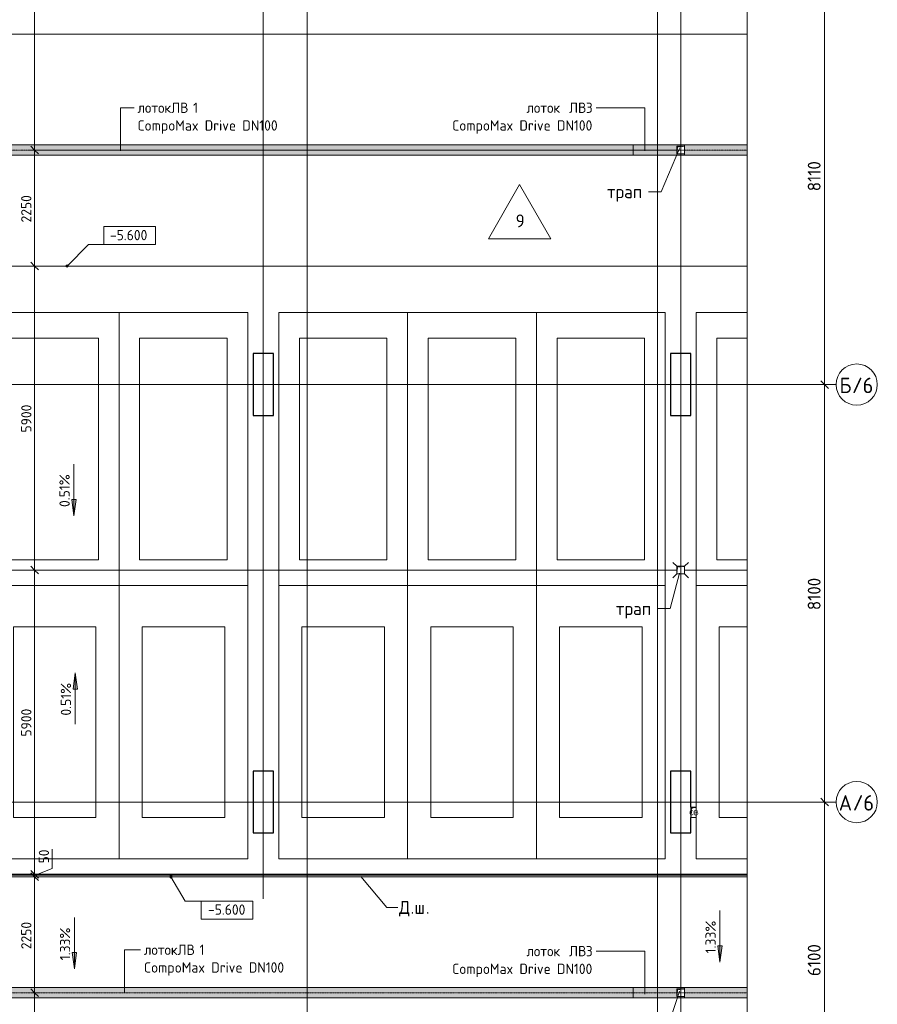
# Model space of a CAD drawing. Header units: millimetres. Extents: x 25420 to 100191, y -10965 to 131188.
# Tile 50 of 53: x 74172 to 90816, y 101476 to 120579. Entities that reach past the tile are written whole.
import ezdxf

# ---------------------------------------------------------------- set-up
doc = ezdxf.new("R2010")
doc.units = ezdxf.units.MM
for name, pattern in [('3_ Штрих_ 1 х 1 мм', [2, 1, -1]), ('4_ Штрихпунктир_ 10 х 2 мм', [14, 10, -2, 0, -2]), ('4_ Штрихпунктир_ 5 х 2 мм', [9, 5, -2, 0, -2])]:
    doc.linetypes.add(name, pattern=pattern)
for name, color, linetype, lineweight in [('A-ANNO-DIMS', 7, 'Continuous', 5), ('A-ANNO-DIMS-100', 7, 'Continuous', 5), ('A-ANNO-NOTE', 7, 'Continuous', 5), ('A-DETL', 7, 'Continuous', 25), ('A-DETL-GENF', 7, 'Continuous', 13), ('A-FLOR', 7, 'Continuous', 13), ('A-FLOR-IDEN', 7, 'Continuous', 5), ('A-GENM', 7, 'Continuous', 13), ('C-PRKG', 7, 'Continuous', 13), ('G-ANNO-DIMS', 7, 'Continuous', 5), ('G-ANNO-TEXT', 7, 'Continuous', 5), ('M-EQPM', 7, 'Continuous', 13), ('P-SANR-FIXT', 7, 'Continuous', 13), ('S-COLS', 7, 'Continuous', 25), ('S-GRID', 7, 'Continuous', 5), ('S-GRID-IDEN', 7, 'Continuous', 5)]:
    doc.layers.add(name, color=color, linetype=linetype, lineweight=lineweight)
doc.styles.add('GOST Common', font='GOST_Common.ttf', dxfattribs={"height": 100})
doc.styles.add('GOST Common_1', font='GOST_Common.ttf', dxfattribs={"height": 300})
doc.styles.add('GOST Common_2', font='GOST_Common.ttf', dxfattribs={"height": 250})
doc.styles.add('GOST Common_3', font='GOST_Common.ttf', dxfattribs={"height": 200})
doc.dimstyles.new('2_5_мм_1', dxfattribs={"dimscale": 304.8, "dimtxt": 251.428749, "dimasz": 0.492126, "dimexe": 0.492126, "dimexo": 0.492126, "dimgap": 0, "dimtad": 1, "dimdec": 5, "dimrnd": 1e-05, "dimdsep": 46, "dimtxsty": 'GOST Common_2', "dimblk1": 'OBLIQUE', "dimblk2": 'OBLIQUE', "dimsah": 1, "dimcen": 0.09, "dimdle": 0.492126, "dimadec": 5, "dimazin": 2, "dimtfac": 1, "dimtdec": 4, "dimtix": 1, "dimtmove": 0, "dimatfit": 3, "dimfxl": 1, "dimtvp": 1, "dimtolj": 1, "dimtzin": 0, "dimarcsym": 2})
doc.dimstyles.new('2_мм', dxfattribs={"dimscale": 304.8, "dimtxt": 201.142999, "dimasz": 0.492126, "dimexe": 0.328084, "dimexo": 0.492126, "dimgap": 0, "dimtad": 1, "dimdec": 0, "dimdsep": 46, "dimtxsty": 'GOST Common_3', "dimblk1": 'OBLIQUE', "dimblk2": 'OBLIQUE', "dimsah": 1, "dimcen": 0.09, "dimdle": 0.328084, "dimadec": 5, "dimazin": 2, "dimtfac": 1, "dimtdec": 4, "dimtix": 1, "dimtmove": 0, "dimatfit": 3, "dimfxl": 1, "dimtvp": 1, "dimtolj": 1, "dimtzin": 0, "dimarcsym": 2})
doc.dimstyles.new('2_мм_1', dxfattribs={"dimscale": 304.8, "dimtxt": 201.142999, "dimasz": 0.492126, "dimexe": 0.328084, "dimexo": 0.492126, "dimgap": 0, "dimtad": 1, "dimdec": 0, "dimdsep": 46, "dimtxsty": 'GOST Common_3', "dimblk1": 'OBLIQUE', "dimblk2": 'OBLIQUE', "dimsah": 1, "dimcen": 0.09, "dimdle": 0.328084, "dimadec": 5, "dimazin": 2, "dimtfac": 1, "dimtdec": 4, "dimtix": 1, "dimtmove": 1, "dimatfit": 3, "dimfxl": 1, "dimtvp": 1, "dimtolj": 1, "dimtzin": 0, "dimarcsym": 2})

# ---------------------------------------------------------------- blocks, each defined once
blk = doc.blocks.new('АР_Машиноместо - 5300x2500_С-V1--01_Подвал_МП_часть Б')
at = {"layer": 'C-PRKG'}
for p, q in [((2500, 5300), (1508, 5300)), ((2500, 0), (2500, 5300)), ((1508, 4800), (2100, 4800)), ((2100, 500), (2100, 4800)), ((1508, 500), (2100, 500)), ((2500, 0), (1508, 0))]:
    blk.add_line(p, q, dxfattribs=at)
blk = doc.blocks.new('АР_Машиноместо - 4900x2400_М__5300х2500_-V2--01_Подвал_МП_часть Б')
at = {"layer": 'C-PRKG'}
for p, q in [((2500, 0), (1508, 0)), ((2500, 0), (2500, -800)), ((1508, -800), (2050, -800)), ((2050, -800), (2050, -4500)), ((2500, -1000), (2500, -5300)), ((1508, -4500), (2050, -4500)), ((2500, -5300), (1508, -5300))]:
    blk.add_line(p, q, dxfattribs=at)
blk = doc.blocks.new('АР_Машиноместо - 5300x2500_С-V3--01_Подвал_МП_часть Б')
at = {"layer": 'C-PRKG'}
for p, q in [((2500, 5300), (0, 5300)), ((0, 0), (0, 5300)), ((2500, 0), (2500, 5300)), ((400, 4800), (2100, 4800)), ((400, 500), (400, 4800)), ((2100, 500), (2100, 4800)), ((400, 500), (2100, 500)), ((2500, 0), (0, 0))]:
    blk.add_line(p, q, dxfattribs=at)
blk = doc.blocks.new('АР_Машиноместо - 4900x2400_М__5300х2500_-V4--01_Подвал_МП_часть Б')
at = {"layer": 'C-PRKG'}
for p, q in [((2500, 0), (0, 0)), ((0, 0), (0, -5300)), ((2500, 0), (2500, -5300)), ((450, -800), (450, -4500)), ((450, -800), (2050, -800)), ((2050, -800), (2050, -4500)), ((450, -4500), (2050, -4500)), ((2500, -5300), (0, -5300))]:
    blk.add_line(p, q, dxfattribs=at)
blk = doc.blocks.new('АР_Машиноместо - 5300x2500_С-V5--01_Подвал_МП_часть Б')
at = {"layer": 'C-PRKG'}
for p, q in [((2500, 0), (0, 0)), ((0, 0), (0, -5300)), ((2500, 0), (2500, -5300)), ((400, -500), (400, -4800)), ((400, -500), (2100, -500)), ((2100, -500), (2100, -4800)), ((400, -4800), (2100, -4800)), ((2500, -5300), (0, -5300))]:
    blk.add_line(p, q, dxfattribs=at)
blk = doc.blocks.new('АР_Машиноместо - 4900x2400_М__5300х2500_-3113489--01_Подвал_МП_часть Б')
at = {"layer": 'C-PRKG'}
for p, q in [((2500, 5300), (0, 5300)), ((0, 0), (0, 5300)), ((2500, 0), (2500, 5300)), ((450, 4500), (2050, 4500)), ((450, 800), (450, 4500)), ((2050, 800), (2050, 4500)), ((450, 800), (2050, 800)), ((2500, 0), (0, 0))]:
    blk.add_line(p, q, dxfattribs=at)
blk = doc.blocks.new('АР_Лоток - 200х100h_ЛВ1-7512156--01_Подвал_МП_часть Б')
at = {"layer": 'M-EQPM', "true_color": 0xdddddd}
blk.add_hatch(color=254, dxfattribs=at).paths.add_polyline_path([(1217, -100), (1217, 100), (0, 100), (0, -100)])
at = {"layer": 'M-EQPM'}
for p, q in [((0, 100), (0, 75)), ((0, -75), (0, -100))]:
    blk.add_line(p, q, dxfattribs=at)
blk = doc.blocks.new('АР_Канал вертикальный прямоугольный - ВК-V26--01_Подвал_МП_часть Б')
at = {"layer": 'A-DETL-GENF'}
blk.add_hatch(color=256, dxfattribs=at).paths.add_polyline_path([(-75, -75), (-60, 60), (75, 75), (-75, 75)])
at = {"layer": 'A-DETL-GENF', "linetype": '3_ Штрих_ 1 х 1 мм'}
for p, q in [((75, 75), (-75, 75)), ((-75, 75), (-75, -75)), ((75, 75), (-75, 75)), ((-75, 75), (-75, -75)), ((-75, -75), (-60, 60)), ((-75, -75), (-60, 60)), ((-60, 60), (75, 75)), ((-60, 60), (75, 75)), ((75, -75), (75, 75)), ((-75, -75), (75, -75))]:
    blk.add_line(p, q, dxfattribs=at)
at = {"layer": 'M-EQPM'}
for p, q in [((-75, -75), (-75, 75)), ((-75, 75), (75, 75)), ((75, 75), (75, -75)), ((75, -75), (-75, -75))]:
    blk.add_line(p, q, dxfattribs=at)
blk = doc.blocks.new('АР_Канал вертикальный прямоугольный - ОВ-4138197--01_Подвал_МП_часть Б')
at = {"layer": 'A-DETL-GENF'}
blk.add_hatch(color=256, dxfattribs=at).paths.add_polyline_path([(-50, -100), (-35, 85), (50, 100), (-50, 100)])
at = {"layer": 'A-DETL-GENF', "linetype": '3_ Штрих_ 1 х 1 мм'}
for p, q in [((50, 100), (-50, 100)), ((-50, 100), (-50, -100)), ((50, 100), (-50, 100)), ((-50, 100), (-50, -100)), ((-50, -100), (-35, 85)), ((-50, -100), (-35, 85)), ((-35, 85), (50, 100)), ((-35, 85), (50, 100)), ((50, -100), (50, 100)), ((-50, -100), (50, -100))]:
    blk.add_line(p, q, dxfattribs=at)
at = {"layer": 'M-EQPM'}
for p, q in [((-50, -100), (-50, 100)), ((-50, 100), (50, 100)), ((50, 100), (50, -100)), ((50, -100), (-50, -100))]:
    blk.add_line(p, q, dxfattribs=at)
blk = doc.blocks.new('АР-Заполнение деф_ шва - Д_ш_-4327394--01_Подвал_МП_часть Б')
at = {"layer": 'A-GENM'}
for p, q in [((0, 25), (18642, 25)), ((0, -25), (18642, -25))]:
    blk.add_line(p, q, dxfattribs=at)
blk = doc.blocks.new('АР_Трап - 100-100-2797955--01_Подвал_МП_часть Б')
at = {"layer": 'P-SANR-FIXT'}
for p, q in [((-75, 75), (-150, 150)), ((-100, 0), (-75, 0)), ((0, 75), (0, 100)), ((75, 75), (150, 150)), ((75, 0), (100, 0)), ((-75, -75), (-150, -150)), ((0, -100), (0, -75)), ((75, -75), (150, -150))]:
    blk.add_line(p, q, dxfattribs=at)
blk = doc.blocks.new('АР_Лоток - 200х100h_L_1000_с вертик_отводом_ЛВ3-7511687--01_Подвал_МП_часть Б')
at = {"layer": 'M-EQPM', "true_color": 0xdddddd}
blk.add_hatch(color=254, dxfattribs=at).paths.add_polyline_path([(0, -100), (1000, -100), (1000, -75), (850, -75), (850, 75), (1000, 75), (1000, 100), (0, 100)])
at = {"layer": 'M-EQPM'}
for p, q in [((0, 100), (0, -100)), ((1000, 75), (1000, 100)), ((1000, -100), (1000, -75))]:
    blk.add_line(p, q, dxfattribs=at)
blk = doc.blocks.new('АР_Лоток - 200х100h_ЛВ1-7511852--01_Подвал_МП_часть Б')
at = {"layer": 'M-EQPM', "true_color": 0xdddddd}
blk.add_hatch(color=254, dxfattribs=at).paths.add_polyline_path([(14275, -100), (14275, 100), (0, 100), (0, -100), (9977, -100)])
at = {"layer": 'M-EQPM'}
blk.add_line((14275, -100), (14275, 100), dxfattribs=at)
blk = doc.blocks.new('АР_Лоток - 200х100h_ЛВ1-7518964--01_Подвал_МП_часть Б')
at = {"layer": 'M-EQPM', "true_color": 0xdddddd}
blk.add_hatch(color=254, dxfattribs=at).paths.add_polyline_path([(14285, -100), (14285, 100), (0, 100), (0, -100), (9987, -100)])
at = {"layer": 'M-EQPM'}
blk.add_line((14285, -100), (14285, 100), dxfattribs=at)
blk = doc.blocks.new('Линия разрыва - М 1_100-2838863--01_Подвал_МП_часть Б')
at = {"layer": 'A-DETL-GENF', "lineweight": 5}
blk.add_line((-50, 0), (38506, 0), dxfattribs=at)
blk = doc.blocks.new('Ось сетки - 8_0 мм-31302--01_Подвал_МП_часть Б')
at = {"layer": 'S-GRID-IDEN'}
blk.add_circle((0, 0), 4, dxfattribs=at)
blk = doc.blocks.new('Высотные отметки - Frame_2-749557--01_Подвал_МП_часть Б')
at = {"layer": 'G-ANNO-DIMS'}
for p, q in [((-5, 3.5), (-5, 0)), ((5, 3.5), (-5, 3.5)), ((5, 0), (5, 3.5)), ((-5, 0), (5, 0))]:
    blk.add_line(p, q, dxfattribs=at)
blk = doc.blocks.new('DIMBLOCK24--01_Подвал_МП_часть Б')
at = {"layer": 'A-ANNO-DIMS-100', "transparency": 16777216}
for p, q in [((74505, 109900), (74361, 109900)), ((74461, 103900), (74461, 109900)), ((74461, 109900), (74505, 109900)), ((74505, 104000), (74361, 104000)), ((74461, 104000), (74505, 104000))]:
    blk.add_line(p, q, dxfattribs=at)
at = {"layer": 'A-ANNO-DIMS-100', "lineweight": 25, "transparency": 16777216}
for p, q in [((74461, 109900), (74386, 109975)), ((74461, 109900), (74536, 109825)), ((74461, 104000), (74386, 104075)), ((74461, 104000), (74536, 103925))]:
    blk.add_line(p, q, dxfattribs=at)
at = {"layer": 'A-ANNO-DIMS-100', "color": 0, "transparency": 16777216, "insert": (74200, 106670), "char_height": 200, "width": 670.93, "attachment_point": 1, "rotation": 90, "line_spacing_factor": 1.022761, "style": 'GOST Common_3'}
blk.add_mtext('5900', dxfattribs=at)
blk = doc.blocks.new('_Oblique')
at = {"color": 0, "linetype": 'ByBlock', "lineweight": -2}
blk.add_line((-0.5, -0.5), (0.5, 0.5), dxfattribs=at)
blk = doc.blocks.new('DIMBLOCK25--01_Подвал_МП_часть Б')
at = {"layer": 'A-ANNO-DIMS-100', "transparency": 16777216}
for p, q in [((74505, 115800), (74361, 115800)), ((74461, 109900), (74461, 115800)), ((74461, 115800), (74505, 115800)), ((74505, 109900), (74361, 109900)), ((74461, 109900), (74505, 109900))]:
    blk.add_line(p, q, dxfattribs=at)
at = {"layer": 'A-ANNO-DIMS-100', "lineweight": 25, "transparency": 16777216}
for p, q in [((74461, 115800), (74386, 115875)), ((74461, 115800), (74536, 115725)), ((74461, 109900), (74386, 109975)), ((74461, 109900), (74536, 109825))]:
    blk.add_line(p, q, dxfattribs=at)
at = {"layer": 'A-ANNO-DIMS-100', "color": 0, "transparency": 16777216, "insert": (74200, 112570), "char_height": 200, "width": 670.93, "attachment_point": 1, "rotation": 90, "line_spacing_factor": 1.022761, "style": 'GOST Common_3'}
blk.add_mtext('5900', dxfattribs=at)
blk = doc.blocks.new('DIMBLOCK26--01_Подвал_МП_часть Б')
at = {"layer": 'A-ANNO-DIMS-100', "lineweight": 25, "transparency": 16777216}
for p, q in [((74461, 118050), (74386, 118125)), ((74461, 118050), (74536, 117975)), ((74461, 115800), (74386, 115875)), ((74461, 115800), (74536, 115725))]:
    blk.add_line(p, q, dxfattribs=at)
at = {"layer": 'A-ANNO-DIMS-100', "transparency": 16777216}
for p, q in [((86925, 118050), (74361, 118050)), ((74461, 115800), (74461, 118050)), ((74461, 118050), (86925, 118050)), ((74505, 115800), (74361, 115800)), ((74461, 115800), (74505, 115800))]:
    blk.add_line(p, q, dxfattribs=at)
at = {"layer": 'A-ANNO-DIMS-100', "color": 0, "transparency": 16777216, "insert": (74200, 116645), "char_height": 200, "width": 670.93, "attachment_point": 1, "rotation": 90, "line_spacing_factor": 1.022761, "style": 'GOST Common_3'}
blk.add_mtext('2250', dxfattribs=at)
blk = doc.blocks.new('DIMBLOCK27--01_Подвал_МП_часть Б')
at = {"layer": 'A-ANNO-DIMS-100', "transparency": 16777216}
for p, q in [((74505, 126310), (74361, 126310)), ((74461, 118050), (74461, 126410)), ((74461, 126310), (74505, 126310)), ((86925, 118050), (74361, 118050)), ((74461, 118050), (86925, 118050))]:
    blk.add_line(p, q, dxfattribs=at)
at = {"layer": 'A-ANNO-DIMS-100', "lineweight": 25, "transparency": 16777216}
for p, q in [((74461, 126310), (74386, 126385)), ((74461, 126310), (74536, 126235)), ((74461, 118050), (74386, 118125)), ((74461, 118050), (74536, 117975))]:
    blk.add_line(p, q, dxfattribs=at)
at = {"layer": 'A-ANNO-DIMS-100', "color": 0, "transparency": 16777216, "insert": (74200, 121900), "char_height": 200, "width": 670.93, "attachment_point": 1, "rotation": 90, "line_spacing_factor": 1.022761, "style": 'GOST Common_3'}
blk.add_mtext('8260', dxfattribs=at)
blk = doc.blocks.new('DIMBLOCK68--01_Подвал_МП_часть Б')
at = {"layer": 'A-ANNO-DIMS-100', "transparency": 16777216}
for p, q in [((74804, 104489), (74804, 104110)), ((74417, 104000), (74561, 104000)), ((74461, 104000), (74417, 104000)), ((74417, 103950), (74561, 103950)), ((74461, 103950), (74417, 103950)), ((74804, 104110), (74461, 103975)), ((74461, 104100), (74461, 103950))]:
    blk.add_line(p, q, dxfattribs=at)
at = {"layer": 'A-ANNO-DIMS-100', "lineweight": 25, "transparency": 16777216}
for p, q in [((74461, 104000), (74386, 104075)), ((74461, 103950), (74386, 104025)), ((74461, 104000), (74536, 103925)), ((74461, 103950), (74536, 103875))]:
    blk.add_line(p, q, dxfattribs=at)
at = {"layer": 'A-ANNO-DIMS-100', "color": 0, "transparency": 16777216, "insert": (74542, 104210), "char_height": 200, "width": 335.47, "attachment_point": 1, "rotation": 90, "line_spacing_factor": 1.022761, "style": 'GOST Common_3'}
blk.add_mtext('50', dxfattribs=at)
blk = doc.blocks.new('DIMBLOCK69--01_Подвал_МП_часть Б')
at = {"layer": 'A-ANNO-DIMS-100', "lineweight": 25, "transparency": 16777216}
for p, q in [((74461, 103950), (74386, 104025)), ((74461, 103950), (74536, 103875)), ((74461, 101700), (74386, 101775)), ((74461, 101700), (74536, 101625))]:
    blk.add_line(p, q, dxfattribs=at)
at = {"layer": 'A-ANNO-DIMS-100', "transparency": 16777216}
for p, q in [((74417, 103950), (74561, 103950)), ((74461, 103950), (74417, 103950)), ((74461, 103950), (74461, 101700)), ((74417, 101700), (74561, 101700)), ((74461, 101700), (74417, 101700))]:
    blk.add_line(p, q, dxfattribs=at)
at = {"layer": 'A-ANNO-DIMS-100', "color": 0, "transparency": 16777216, "insert": (74200, 102545), "char_height": 200, "width": 670.93, "attachment_point": 1, "rotation": 90, "line_spacing_factor": 1.022761, "style": 'GOST Common_3'}
blk.add_mtext('2250', dxfattribs=at)
blk = doc.blocks.new('DIMBLOCK70--01_Подвал_МП_часть Б')
at = {"layer": 'A-ANNO-DIMS-100', "lineweight": 25, "transparency": 16777216}
for p, q in [((74461, 101700), (74386, 101775)), ((74461, 101700), (74536, 101625)), ((74461, 99450), (74386, 99525)), ((74461, 99450), (74536, 99375))]:
    blk.add_line(p, q, dxfattribs=at)
at = {"layer": 'A-ANNO-DIMS-100', "transparency": 16777216}
for p, q in [((74417, 101700), (74561, 101700)), ((74461, 101700), (74417, 101700)), ((74461, 101700), (74461, 99450)), ((74417, 99450), (74561, 99450)), ((74461, 99450), (74417, 99450))]:
    blk.add_line(p, q, dxfattribs=at)
at = {"layer": 'A-ANNO-DIMS-100', "color": 0, "transparency": 16777216, "insert": (74200, 100295), "char_height": 200, "width": 670.93, "attachment_point": 1, "rotation": 90, "line_spacing_factor": 1.022761, "style": 'GOST Common_3'}
blk.add_mtext('2250', dxfattribs=at)
blk = doc.blocks.new('DIMBLOCK186--01_Подвал_МП_часть Б')
at = {"layer": 'A-ANNO-DIMS-100', "lineweight": 25, "transparency": 16777216}
for p, q in [((89793, 105400), (89718, 105475)), ((89793, 105400), (89868, 105325)), ((89793, 99300), (89718, 99375)), ((89793, 99300), (89868, 99225))]:
    blk.add_line(p, q, dxfattribs=at)
at = {"layer": 'A-ANNO-DIMS-100', "transparency": 16777216}
for p, q in [((89793, 105400), (89496, 105400)), ((89837, 105400), (89643, 105400)), ((89793, 99300), (89793, 105400)), ((89837, 99300), (89643, 99300)), ((89793, 99300), (89837, 99300))]:
    blk.add_line(p, q, dxfattribs=at)
at = {"layer": 'A-ANNO-DIMS-100', "color": 0, "transparency": 16777216, "insert": (89466, 102024), "char_height": 250, "width": 782.41, "attachment_point": 1, "rotation": 90, "line_spacing_factor": 1.022761, "style": 'GOST Common_2'}
blk.add_mtext('6100', dxfattribs=at)
blk = doc.blocks.new('DIMBLOCK187--01_Подвал_МП_часть Б')
at = {"layer": 'A-ANNO-DIMS-100', "transparency": 16777216}
for p, q in [((89837, 113500), (89643, 113500)), ((89793, 105400), (89793, 113500)), ((89793, 113500), (89837, 113500)), ((89793, 105400), (89496, 105400)), ((89837, 105400), (89643, 105400))]:
    blk.add_line(p, q, dxfattribs=at)
at = {"layer": 'A-ANNO-DIMS-100', "lineweight": 25, "transparency": 16777216}
for p, q in [((89793, 113500), (89718, 113575)), ((89793, 113500), (89868, 113425)), ((89793, 105400), (89718, 105475)), ((89793, 105400), (89868, 105325))]:
    blk.add_line(p, q, dxfattribs=at)
at = {"layer": 'A-ANNO-DIMS-100', "color": 0, "transparency": 16777216, "insert": (89466, 109124), "char_height": 250, "width": 782.41, "attachment_point": 1, "rotation": 90, "line_spacing_factor": 1.022761, "style": 'GOST Common_2'}
blk.add_mtext('8100', dxfattribs=at)
blk = doc.blocks.new('DIMBLOCK188--01_Подвал_МП_часть Б')
at = {"layer": 'A-ANNO-DIMS-100', "transparency": 16777216}
for p, q in [((89837, 121610), (89643, 121610)), ((89793, 113500), (89793, 121610)), ((89793, 121610), (89837, 121610)), ((89837, 113500), (89643, 113500)), ((89793, 113500), (89837, 113500))]:
    blk.add_line(p, q, dxfattribs=at)
at = {"layer": 'A-ANNO-DIMS-100', "lineweight": 25, "transparency": 16777216}
for p, q in [((89793, 121610), (89718, 121685)), ((89793, 121610), (89868, 121535)), ((89793, 113500), (89718, 113575)), ((89793, 113500), (89868, 113425))]:
    blk.add_line(p, q, dxfattribs=at)
at = {"layer": 'A-ANNO-DIMS-100', "color": 0, "transparency": 16777216, "insert": (89466, 117252), "char_height": 250, "width": 726.16, "attachment_point": 1, "rotation": 90, "line_spacing_factor": 1.022761, "style": 'GOST Common_2'}
blk.add_mtext('8110', dxfattribs=at)
blk = doc.blocks.new('Марка полов - Марка полов-4106608--01_Подвал_МП_часть Б')
at = {"layer": 'A-FLOR-IDEN'}
for p, q in [((0, 7), (-6.06, -3.5)), ((6.06, -3.5), (0, 7)), ((-6.06, -3.5), (6.06, -3.5))]:
    blk.add_line(p, q, dxfattribs=at)

msp = doc.modelspace()

# ---------------------------------------------------------------- hatches: boundary and pattern name
at = {"layer": 'G-ANNO-DIMS'}
h = msp.add_hatch(color=256, dxfattribs=at)
edge = h.paths.add_edge_path()
edge.add_arc((75090.626611, 115800), 25, 0, 360)
for points in [[(75224.017698, 110955.818693), (75265.817366, 111273.318693), (75182.21803, 111273.318693)], [(75250.373064, 107908.766231), (75208.573396, 107591.266231), (75292.172732, 107591.266231)], [(87762.63334, 102295.039292), (87804.433008, 102612.539292), (87720.833672, 102612.539292)], [(87762.63334, 102295.039292), (87804.433008, 102612.539292), (87720.833672, 102612.539292)], [(75233.315582, 102161.354731), (75275.11525, 102478.854731), (75191.515914, 102478.854731)], [(75233.315582, 102161.354731), (75275.11525, 102478.854731), (75191.515914, 102478.854731)]]:
    msp.add_hatch(color=256, dxfattribs=at).paths.add_polyline_path(points)
h = msp.add_hatch(color=256, dxfattribs=at)
edge = h.paths.add_edge_path()
edge.add_arc((77107.819366, 103950), 25, 0, 360)

# ---------------------------------------------------------------- linework, layer by layer
at = {"layer": 'A-DETL', "linetype": '4_ Штрихпунктир_ 5 х 2 мм', "lineweight": 5}
for p, q in [((88291.89493, 118050), (71390, 118050)), ((89346.177903, 105400), (65971.051649, 105400)), ((88291.89493, 101700), (70970, 101700))]:
    msp.add_line(p, q, dxfattribs=at)
at = {"layer": 'A-FLOR'}
for p, q in [((69650, 120300), (88291.89493, 120300)), ((71800, 118150), (88291.89493, 118150)), ((88291.89493, 117950), (71800, 117950)), ((88291.89493, 115800), (69650, 115800)), ((86925, 109900), (71300, 109900)), ((88291.89493, 109900), (87075, 109900)), ((69640, 103950), (88291.89493, 103950)), ((88291.89493, 103980), (69663.698453, 103980)), ((88291.89493, 104000), (71300, 104000)), ((88291.89493, 101800), (71790, 101800)), ((88291.89493, 101600), (71790, 101600))]:
    msp.add_line(p, q, dxfattribs=at)
at = {"layer": 'G-ANNO-DIMS'}
for p, q in [((75090.626611, 115800), (75509.332338, 116218.705728)), ((75509.332338, 116218.705728), (76306.261609, 116218.705728)), ((75224.017698, 111955.818693), (75224.017698, 110955.818693)), ((75265.817366, 111273.318693), (75182.21803, 111273.318693)), ((75182.21803, 111273.318693), (75224.017698, 110955.818693)), ((75224.017698, 110955.818693), (75265.817366, 111273.318693)), ((75250.373064, 107908.766231), (75208.573396, 107591.266231)), ((75292.172732, 107591.266231), (75250.373064, 107908.766231)), ((75250.373064, 106908.766231), (75250.373064, 107908.766231)), ((75208.573396, 107591.266231), (75292.172732, 107591.266231)), ((77107.819366, 103950), (77381.27756, 103476.356515)), ((77381.27756, 103476.356515), (78195.391149, 103476.356515)), ((75233.315582, 103161.354731), (75233.315582, 102161.354731)), ((75233.315582, 103161.354731), (75233.315582, 102161.354731)), ((87762.63334, 103295.039292), (87762.63334, 102295.039292)), ((87762.63334, 103295.039292), (87762.63334, 102295.039292)), ((87804.433008, 102612.539292), (87720.833672, 102612.539292)), ((87720.833672, 102612.539292), (87762.63334, 102295.039292)), ((87804.433008, 102612.539292), (87720.833672, 102612.539292)), ((87720.833672, 102612.539292), (87762.63334, 102295.039292)), ((87762.63334, 102295.039292), (87804.433008, 102612.539292)), ((87762.63334, 102295.039292), (87804.433008, 102612.539292)), ((75275.11525, 102478.854731), (75191.515914, 102478.854731)), ((75191.515914, 102478.854731), (75233.315582, 102161.354731)), ((75275.11525, 102478.854731), (75191.515914, 102478.854731)), ((75191.515914, 102478.854731), (75233.315582, 102161.354731)), ((75233.315582, 102161.354731), (75275.11525, 102478.854731)), ((75233.315582, 102161.354731), (75275.11525, 102478.854731))]:
    msp.add_line(p, q, dxfattribs=at)
for centre in [(75090.626611, 115800), (77107.819366, 103950)]:
    msp.add_circle(centre, 25, dxfattribs=at)
at = {"layer": 'G-ANNO-TEXT'}
for p, q in [((76131.156653, 118871.119336), (76393.299457, 118871.119336)), ((76131.156653, 118037.125695), (76131.156653, 118871.119336)), ((86307.672786, 118871.119336), (85362.299457, 118871.119336)), ((86307.672786, 118037.125695), (86307.672786, 118871.119336)), ((86980.256708, 118082.348196), (86622.110296, 117241.227176)), ((86380.382391, 117241.227176), (86373.903224, 117241.227176)), ((86622.110296, 117241.227176), (86380.382391, 117241.227176)), ((86980.256708, 109840.523644), (86795.499561, 109152.975973)), ((86553.771656, 109152.975973), (86547.292489, 109152.975973)), ((86795.499561, 109152.975973), (86553.771656, 109152.975973)), ((80789.428575, 103954.853223), (81297.514457, 103356.140341)), ((81297.514457, 103356.140341), (81508.70649, 103356.140341)), ((76207.353308, 102534.417126), (76518.760248, 102534.417126)), ((76207.353308, 101697.125695), (76207.353308, 102534.417126)), ((86307.672786, 102507.924219), (85362.299457, 102507.924219)), ((86307.672786, 101673.930578), (86307.672786, 102507.924219)), ((86980.256708, 101731.289408), (86795.499561, 101172.975973))]:
    msp.add_line(p, q, dxfattribs=at)
at = {"layer": 'S-COLS'}
for p, q in [((79100, 114100), (78700, 114100)), ((78700, 114100), (78700, 112900)), ((79100, 112900), (79100, 114100)), ((87200, 114100), (86800, 114100)), ((86800, 114100), (86800, 112900)), ((87200, 112900), (87200, 114100)), ((78700, 112900), (79100, 112900)), ((86800, 112900), (87200, 112900)), ((79100, 106000), (78700, 106000)), ((78700, 106000), (78700, 104800)), ((79100, 104800), (79100, 106000)), ((87200, 106000), (86800, 106000)), ((86800, 106000), (86800, 104800)), ((87200, 105300), (87200, 106000)), ((87200, 104800), (87200, 105100)), ((78700, 104800), (79100, 104800)), ((86800, 104800), (87200, 104800))]:
    msp.add_line(p, q, dxfattribs=at)
at = {"layer": 'S-GRID', "linetype": '4_ Штрихпунктир_ 10 х 2 мм'}
for p, q in [((78900, 103519.533888), (78900, 129588.42805)), ((79750, 80104.964717), (79750, 129588.42805)), ((87000, 103519.533888), (87000, 129588.42805)), ((86550, 80104.964717), (86550, 129160.313192)), ((87000, 80104.964717), (87000, 129160.313192)), ((90016.401776, 113500), (65971.051649, 113500)), ((90016.401776, 105400), (65971.051649, 105400))]:
    msp.add_line(p, q, dxfattribs=at)

# ---------------------------------------------------------------- block references
at = {"layer": 'A-DETL-GENF', "rotation": 269.9999999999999}
msp.add_blockref('Линия разрыва - М 1_100-2838863--01_Подвал_МП_часть Б', (88291.89493, 127562.647476), dxfattribs=at)
at = {"layer": 'A-FLOR-IDEN', "xscale": 99.99999999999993, "yscale": 99.99999999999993, "zscale": 99.99999999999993}
msp.add_blockref('Марка полов - Марка полов-4106608--01_Подвал_МП_часть Б', (83873.788676, 116678.967632), dxfattribs=at)
at = {"layer": 'A-GENM'}
msp.add_blockref('АР-Заполнение деф_ шва - Д_ш_-4327394--01_Подвал_МП_часть Б', (69650, 103975), dxfattribs=at)
at = {"layer": 'C-PRKG'}
for name, p in [('АР_Машиноместо - 5300x2500_С-V5--01_Подвал_МП_часть Б', (73600, 114900)), ('АР_Машиноместо - 5300x2500_С-V5--01_Подвал_МП_часть Б', (79200, 114900)), ('АР_Машиноместо - 5300x2500_С-V5--01_Подвал_МП_часть Б', (84200, 114900)), ('АР_Машиноместо - 4900x2400_М__5300х2500_-3113489--01_Подвал_МП_часть Б', (73600, 104300)), ('АР_Машиноместо - 4900x2400_М__5300х2500_-3113489--01_Подвал_МП_часть Б', (79200, 104300)), ('АР_Машиноместо - 4900x2400_М__5300х2500_-3113489--01_Подвал_МП_часть Б', (84200, 104300))]:
    msp.add_blockref(name, p, dxfattribs=at)
at = {"layer": 'C-PRKG', "rotation": 180}
for name, p in [('АР_Машиноместо - 5300x2500_С-V3--01_Подвал_МП_часть Б', (78600, 114900)), ('АР_Машиноместо - 5300x2500_С-V3--01_Подвал_МП_часть Б', (84200, 114900)), ('АР_Машиноместо - 5300x2500_С-V1--01_Подвал_МП_часть Б', (89800, 114900)), ('АР_Машиноместо - 4900x2400_М__5300х2500_-V4--01_Подвал_МП_часть Б', (78600, 104300)), ('АР_Машиноместо - 4900x2400_М__5300х2500_-V4--01_Подвал_МП_часть Б', (84200, 104300)), ('АР_Машиноместо - 4900x2400_М__5300х2500_-V2--01_Подвал_МП_часть Б', (89800, 104300))]:
    msp.add_blockref(name, p, dxfattribs=at)
at = {"layer": 'G-ANNO-DIMS', "extrusion": (0, 0, -1), "xscale": 99.99999999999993, "yscale": 99.99999999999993, "zscale": 99.99999999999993}
msp.add_blockref('Высотные отметки - Frame_2-749557--01_Подвал_МП_часть Б', (-76306.261609, 116218.705728), dxfattribs=at)
at = {"layer": 'G-ANNO-DIMS', "xscale": 99.99999999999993, "yscale": 99.99999999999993, "zscale": 99.99999999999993, "rotation": 180}
msp.add_blockref('Высотные отметки - Frame_2-749557--01_Подвал_МП_часть Б', (78195.391149, 103476.356515), dxfattribs=at)
at = {"layer": 'M-EQPM'}
for name, p in [('АР_Лоток - 200х100h_ЛВ1-7511852--01_Подвал_МП_часть Б', (71800, 118050)), ('АР_Лоток - 200х100h_L_1000_с вертик_отводом_ЛВ3-7511687--01_Подвал_МП_часть Б', (86075, 118050)), ('АР_Канал вертикальный прямоугольный - ВК-V26--01_Подвал_МП_часть Б', (87000, 118050)), ('АР_Лоток - 200х100h_ЛВ1-7512156--01_Подвал_МП_часть Б', (87075, 118050)), ('АР_Канал вертикальный прямоугольный - ВК-V26--01_Подвал_МП_часть Б', (87000, 109900)), ('АР_Канал вертикальный прямоугольный - ОВ-4138197--01_Подвал_МП_часть Б', (87250, 105200)), ('АР_Лоток - 200х100h_ЛВ1-7518964--01_Подвал_МП_часть Б', (71790, 101700)), ('АР_Лоток - 200х100h_L_1000_с вертик_отводом_ЛВ3-7511687--01_Подвал_МП_часть Б', (86075, 101700)), ('АР_Канал вертикальный прямоугольный - ВК-V26--01_Подвал_МП_часть Б', (87000, 101700)), ('АР_Лоток - 200х100h_ЛВ1-7512156--01_Подвал_МП_часть Б', (87075, 101700))]:
    msp.add_blockref(name, p, dxfattribs=at)
at = {"layer": 'P-SANR-FIXT'}
msp.add_blockref('АР_Трап - 100-100-2797955--01_Подвал_МП_часть Б', (87000, 109900), dxfattribs=at)
at = {"layer": 'S-GRID-IDEN', "xscale": 99.99999999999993, "yscale": 99.99999999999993, "zscale": 99.99999999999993, "rotation": 89.9999999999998}
for p in [(90416.401776, 113500), (90416.401776, 105400)]:
    msp.add_blockref('Ось сетки - 8_0 мм-31302--01_Подвал_МП_часть Б', p, dxfattribs=at)

# ---------------------------------------------------------------- texts
at = {"layer": 'A-ANNO-NOTE', "insert": (87168.906744, 105243.609736), "char_height": 100, "width": 200.421875, "attachment_point": 1, "style": 'GOST Common'}
msp.add_mtext('ОВ', dxfattribs=at)
at = {"layer": 'A-FLOR-IDEN', "insert": (83796.912393, 116801.029304), "char_height": 250, "width": 216.455625, "attachment_point": 1, "style": 'GOST Common_2'}
msp.add_mtext('\\fGOST Common|b0|i0|c204|p34|;9', dxfattribs=at)
at = {"layer": 'G-ANNO-DIMS', "char_height": 200, "width": 917.17566319, "attachment_point": 1, "line_spacing_factor": 1.022761, "style": 'GOST Common_3'}
for insert in [(75924.105083, 116500.071388), (77826.869331, 103413.55333)]:
    msp.add_mtext('-5.600', dxfattribs=dict(at, insert=insert))
at = {"layer": 'G-ANNO-DIMS', "char_height": 200, "width": 794.08103471, "attachment_point": 1, "rotation": 90, "line_spacing_factor": 1.022761, "style": 'GOST Common_3'}
for s, insert in [('0.51%', (74942.652038, 111124.951595)), ('0.51%', (74969.007403, 107077.899133)), ('1.33%', (87481.26768, 102464.172194)), ('1.33%', (87481.26768, 102464.172194)), ('1.33%', (74951.949922, 102330.487633)), ('1.33%', (74951.949922, 102330.487633))]:
    msp.add_mtext(s, dxfattribs=dict(at, insert=insert))
at = {"layer": 'G-ANNO-TEXT', "attachment_point": 1}
for s, insert, char_height, width, style in [('лотокЛВ', (76458.299457, 118971.119336), 200, 1306.750625, 'GOST Common_3'), ('\\fGOST Common|b0|i0|c204|p34|;1', (77536.47654, 118971.119336), 200, 120.253125, 'GOST Common_3'), ('лоток', (84007.278624, 118971.119336), 200, 913.92375, 'GOST Common_3'), ('\\fGOST Common|b0|i0|c204|p34|; ', (84761.341124, 118971.119336), 200, 88.185625, 'GOST Common_3'), ('ЛВ', (84834.10154, 118971.119336), 200, 392.826875, 'GOST Common_3'), ('\\fGOST Common|b0|i0|c204|p34|;3', (85158.216124, 118971.119336), 200, 168.354375, 'GOST Common_3'), ('CompoMax Drive DN100', (76458.299457, 118627.161003), 200, 3310.969375, 'GOST Common_3'), ('CompoMax Drive DN100', (82565.299457, 118627.161003), 200, 3310.969375, 'GOST Common_3'), ('трап', (85568.382391, 117366.227176), 250, 945.99125, 'GOST Common_2'), ('трап', (85741.771656, 109277.975973), 250, 945.99125, 'GOST Common_2'), ('\\fGOST Common|b0|i0|c204|p34|;Д', (81533.70649, 103481.140341), 250, 272.57375, 'GOST Common_2'), ('\\fGOST Common|b0|i0|c204|p34|;ш', (81831.36274, 103481.140341), 250, 272.57375, 'GOST Common_2'), ('\\fGOST Common|b0|i0|c204|p34|;.', (81758.602324, 103481.140341), 250, 88.185625, 'GOST Common_2'), ('\\fGOST Common|b0|i0|c204|p34|;.', (82056.258574, 103481.140341), 250, 88.185625, 'GOST Common_2'), ('лотокЛВ', (76583.760248, 102634.417126), 200, 1306.750625, 'GOST Common_3'), ('\\fGOST Common|b0|i0|c204|p34|;1', (77661.937332, 102634.417126), 200, 120.253125, 'GOST Common_3'), ('\\fGOST Common|b0|i0|c204|p34|; ', (84761.341124, 102607.924219), 200, 88.185625, 'GOST Common_3'), ('ЛВ', (84834.10154, 102607.924219), 200, 392.826875, 'GOST Common_3'), ('\\fGOST Common|b0|i0|c204|p34|;3', (85158.216124, 102607.924219), 200, 168.354375, 'GOST Common_3'), ('лоток', (84007.278624, 102607.924219), 200, 913.92375, 'GOST Common_3'), ('CompoMax Drive DN100', (76583.760248, 102290.458793), 200, 3310.969375, 'GOST Common_3'), ('CompoMax Drive DN100', (82565.299457, 102263.965886), 200, 3310.969375, 'GOST Common_3')]:
    msp.add_mtext(s, dxfattribs=dict(at, insert=insert, char_height=char_height, width=width, style=style))
at = {"layer": 'S-GRID-IDEN', "char_height": 300, "attachment_point": 1, "style": 'GOST Common_1'}
for s, insert, width in [('\\fGOST Common|b0|i0|c204|p34|;Б', (90081.481294, 113634.544597), 296.624375), ('/6', (90326.220877, 113634.544597), 513.08), ('\\fGOST Common|b0|i0|c204|p34|;А', (90068.481294, 105534.544597), 328.691875), ('/6', (90339.679211, 105534.544597), 513.08)]:
    msp.add_mtext(s, dxfattribs=dict(at, insert=insert, width=width))

# ---------------------------------------------------------------- dimensions: what is measured, and where the dimension line sits
at = {"layer": 'A-ANNO-DIMS'}
for base, p1, p2, dimstyle, override, picture, middle in [((74461.40911, 126310), (87075, 118050), (74355.343093, 126310), '2_мм', {"dimpost": '<>', "dimfxl": 15166.320313}, 'DIMBLOCK27--01_Подвал_МП_часть Б', (74361.40911, 122180)), ((89793.1882711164, 121610.0000000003), (89687.1222539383, 113500.0000000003), (89687.1222539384, 121610.0000000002), '2_5_мм_1', {"dimpost": '<>', "dimfxl": 8110}, 'DIMBLOCK188--01_Подвал_МП_часть Б', (89668.1882711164, 117555.0000000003)), ((74461.40911, 118050), (74355.343093, 115800), (87075, 118050), '2_мм', {"dimpost": '<>', "dimfxl": 12917.127073}, 'DIMBLOCK26--01_Подвал_МП_часть Б', (74361.40911, 116925)), ((74461.40911, 115800), (74355.343093, 109900), (74355.343093, 115800), '2_мм', {"dimpost": '<>', "dimfxl": 5900}, 'DIMBLOCK25--01_Подвал_МП_часть Б', (74361.40911, 112850)), ((89793.1882711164, 113500.0000000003), (89687.1222539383, 105400.0000000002), (89687.1222539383, 113500.0000000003), '2_5_мм_1', {"dimpost": '<>', "dimfxl": 8100}, 'DIMBLOCK187--01_Подвал_МП_часть Б', (89668.1882711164, 109450.0000000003)), ((74461.40911, 109900), (74355.343093, 104000), (74355.343093, 109900), '2_мм', {"dimpost": '<>', "dimfxl": 5900}, 'DIMBLOCK24--01_Подвал_МП_часть Б', (74361.40911, 106950)), ((89793.1882711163, 105400.0000000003), (89687.1222539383, 99300.0000000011), (89687.1222539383, 105400.0000000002), '2_5_мм_1', {"dimpost": '<>', "dimfxl": 6100}, 'DIMBLOCK186--01_Подвал_МП_часть Б', (89668.1882711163, 102350.0000000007)), ((74461.40911, 101700), (74567.475127, 103950), (74567.475127, 101700), '2_мм', {"dimpost": '<>', "dimfxl": 2250}, 'DIMBLOCK69--01_Подвал_МП_часть Б', (74361.40911, 102825)), ((74461.40911, 99450), (74567.475127, 101700), (74567.475127, 99450), '2_мм', {"dimpost": '<>', "dimfxl": 2250}, 'DIMBLOCK70--01_Подвал_МП_часть Б', (74361.40911, 100575))]:
    dim = msp.add_linear_dim(base=base, p1=p1, p2=p2, angle=90, dimstyle=dimstyle, override=override, dxfattribs=at)
    dim.commit()
    dim.dimension.update_dxf_attribs({"geometry": picture, "text_midpoint": middle})
dim = msp.add_linear_dim(base=(74461.40911, 103950), p1=(74567.475127, 104000), p2=(74567.475127, 103950), angle=90, dimstyle='2_мм_1', override={"dimpost": '<>', "dimfxl": 50}, dxfattribs=at)
dim.commit()
dim.dimension.update_dxf_attribs({"geometry": 'DIMBLOCK68--01_Подвал_МП_часть Б', "text_midpoint": (74675.587967, 104377.550934), "dimtype": 160, "text_rotation": 90})

doc.saveas('drawing.dxf')
